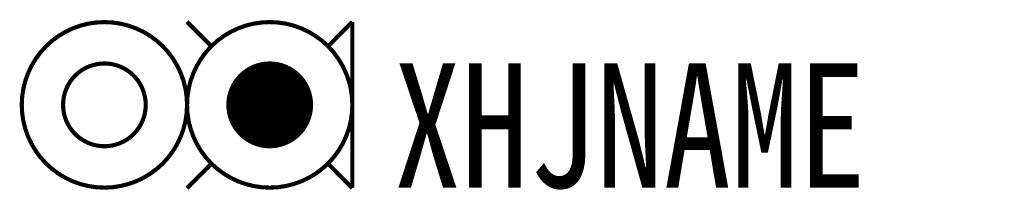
# Model space of a CAD drawing. Header units: inches. Extents: x -8.1 to 15.8, y 3.9 to 8.1.
import ezdxf

# ---------------------------------------------------------------- set-up
doc = ezdxf.new("R2010")
doc.units = ezdxf.units.IN
doc.header["$MEASUREMENT"] = 0
doc.linetypes.add('DASHED2', pattern=[0.375, 0.25, -0.125])
doc.styles.add('HZ', font='SimSun.ttf', dxfattribs={"width": 0.8})

msp = doc.modelspace()

# ---------------------------------------------------------------- linework, layer by layer
at = {"color": 7, "linetype": 'DASHED2', "ltscale": 5, "const_width": 0.1}
for points in [[(-8, 6, 1), (-4, 6, 1)], [(-7, 6, 1), (-5, 6, 1)]]:
    msp.add_lwpolyline(points, format="xyb", close=True, dxfattribs=at)
at = {"color": 5, "const_width": 0.1}
for points in [[(-4, 8.007), (-3.416, 7.42)], [(0, 8.007), (-0.584, 7.42)], [(-3.409, 4.58), (-4, 3.986)], [(-0.591, 4.58), (0, 3.986)]]:
    msp.add_lwpolyline(points, dxfattribs=at)
at = {"color": 5, "linetype": 'DASHED2', "ltscale": 5, "const_width": 0.1}
for points in [[(-4, 6, 1), (0, 6, 1)], [(-3, 6, 1), (-1, 6, 1)]]:
    msp.add_lwpolyline(points, format="xyb", close=True, dxfattribs=at)
at = {"const_width": 0.1}
msp.add_lwpolyline([(0, 8), (0, 4)], dxfattribs=at)
at = {"color": 5, "const_width": 1}
msp.add_lwpolyline([(-2.5, 6, 1), (-1.5, 6, 1)], format="xyb", close=True, dxfattribs=at)

# ---------------------------------------------------------------- texts
at = {"style": 'HZ', "width": 0.8}
msp.add_attdef('XHJNAME', (1, 4), 'D2', height=3, dxfattribs=at)

doc.saveas('drawing.dxf')
